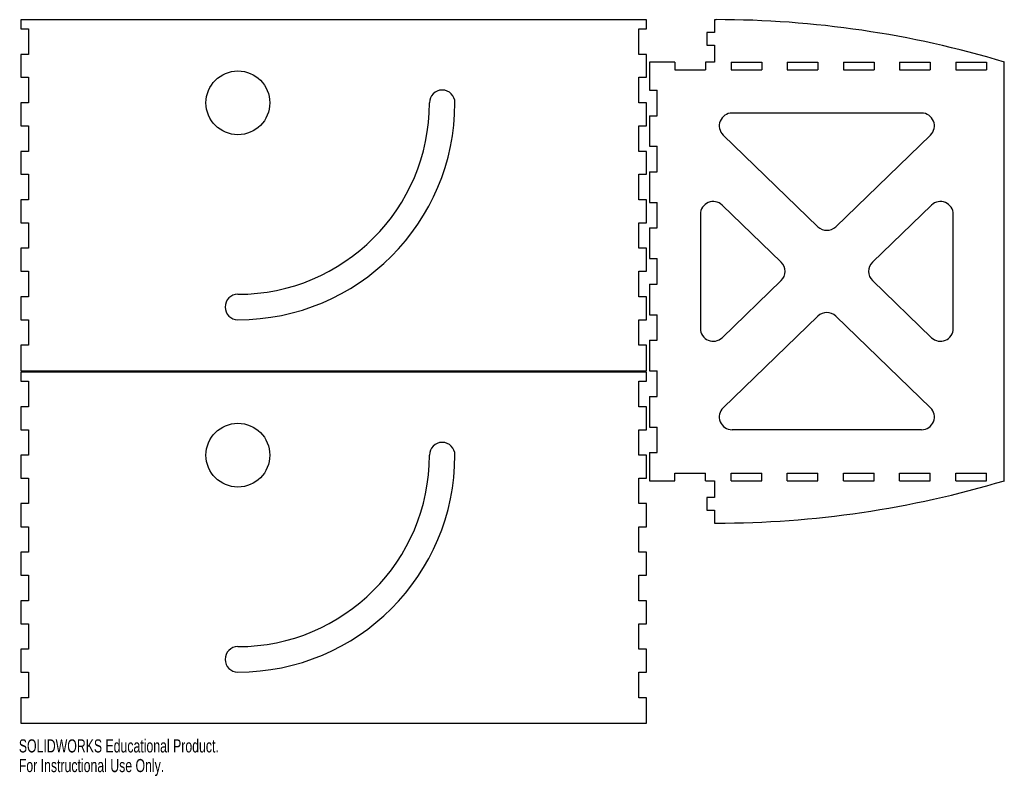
# Model space of a CAD drawing. Header units: inches. Extents: x 0 to 15.2, y 0 to 11.7.
import ezdxf

# ---------------------------------------------------------------- set-up
doc = ezdxf.new("R2010")
doc.units = ezdxf.units.IN
doc.header["$MEASUREMENT"] = 0
doc.styles.add('SLDTEXTSTYLE0', font='TXT', dxfattribs={"width": 0.7})

msp = doc.modelspace()

# ---------------------------------------------------------------- linework, layer by layer
at = {"color": 7, "linetype": 'Continuous', "lineweight": 25}
for p, q in [((9.677, 11.661), (0.032, 11.661)), ((0.032, 11.661), (0.032, 11.523)), ((9.677, 11.523), (9.677, 11.661)), ((10.727, 11.663), (10.727, 11.467)), ((10.752, 11.663), (10.727, 11.663)), ((0.032, 11.523), (0.15, 11.523)), ((0.15, 11.523), (0.15, 11.129)), ((9.559, 11.523), (9.677, 11.523)), ((9.559, 11.129), (9.559, 11.523)), ((10.609, 11.467), (10.609, 11.27)), ((10.727, 11.467), (10.609, 11.467)), ((10.609, 11.27), (10.727, 11.27)), ((10.727, 11.27), (10.727, 11.01)), ((0.032, 11.129), (0.032, 10.775)), ((0.15, 11.129), (0.032, 11.129)), ((9.677, 11.129), (9.559, 11.129)), ((9.677, 10.775), (9.677, 11.129)), ((9.723, 11.01), (9.723, 10.577)), ((10.117, 11.01), (9.723, 11.01)), ((10.117, 11.01), (10.117, 10.892)), ((10.589, 11.01), (10.589, 10.892)), ((10.727, 11.01), (10.589, 11.01)), ((10.983, 11.01), (11.455, 11.01)), ((10.983, 11.01), (10.983, 10.892)), ((11.455, 11.01), (11.455, 10.892)), ((11.849, 11.01), (12.321, 11.01)), ((11.849, 11.01), (11.849, 10.892)), ((12.321, 11.01), (12.321, 10.892)), ((12.715, 11.01), (13.188, 11.01)), ((12.715, 11.01), (12.715, 10.892)), ((13.188, 11.01), (13.188, 10.892)), ((13.581, 11.01), (14.054, 11.01)), ((13.581, 11.01), (13.581, 10.892)), ((14.054, 11.01), (14.054, 10.892)), ((14.447, 11.01), (14.92, 11.01)), ((14.447, 11.01), (14.447, 10.892)), ((14.92, 11.01), (14.92, 10.892)), ((15.195, 4.553), (15.195, 11.01)), ((10.117, 10.892), (10.589, 10.892)), ((10.983, 10.892), (11.455, 10.892)), ((11.849, 10.892), (12.321, 10.892)), ((12.715, 10.892), (13.188, 10.892)), ((13.581, 10.892), (14.054, 10.892)), ((14.447, 10.892), (14.92, 10.892)), ((0.032, 10.775), (0.15, 10.775)), ((0.15, 10.775), (0.15, 10.381)), ((9.559, 10.775), (9.677, 10.775)), ((9.559, 10.381), (9.559, 10.775)), ((9.723, 10.577), (9.841, 10.577)), ((9.841, 10.183), (9.841, 10.577)), ((0.032, 10.381), (0.032, 10.027)), ((0.15, 10.381), (0.032, 10.381)), ((9.677, 10.381), (9.559, 10.381)), ((9.677, 10.027), (9.677, 10.381)), ((9.723, 10.183), (9.723, 9.711)), ((9.723, 10.183), (9.841, 10.183)), ((13.921, 10.222), (10.997, 10.222)), ((0.032, 10.027), (0.15, 10.027)), ((0.15, 10.027), (0.15, 9.633)), ((9.559, 10.027), (9.677, 10.027)), ((9.559, 9.633), (9.559, 10.027)), ((10.86, 9.884), (12.322, 8.471)), ((12.596, 8.471), (14.058, 9.884)), ((0.032, 9.633), (0.032, 9.279)), ((0.15, 9.633), (0.032, 9.633)), ((9.677, 9.633), (9.559, 9.633)), ((9.677, 9.279), (9.677, 9.633)), ((9.723, 9.711), (9.841, 9.711)), ((9.841, 9.317), (9.841, 9.711)), ((0.032, 9.279), (0.15, 9.279)), ((0.15, 9.279), (0.15, 8.885)), ((9.559, 9.279), (9.677, 9.279)), ((9.559, 8.885), (9.559, 9.279)), ((9.723, 9.317), (9.723, 8.845)), ((9.723, 9.317), (9.841, 9.317)), ((0.032, 8.885), (0.032, 8.531)), ((0.15, 8.885), (0.032, 8.885)), ((9.677, 8.885), (9.559, 8.885)), ((9.677, 8.531), (9.677, 8.885)), ((9.723, 8.845), (9.841, 8.845)), ((9.841, 8.451), (9.841, 8.845)), ((10.51, 8.663), (10.51, 6.9)), ((11.756, 7.923), (10.844, 8.805)), ((14.074, 8.805), (13.163, 7.923)), ((14.408, 6.9), (14.408, 8.663)), ((0.032, 8.531), (0.15, 8.531)), ((0.15, 8.531), (0.15, 8.137)), ((9.559, 8.531), (9.677, 8.531)), ((9.559, 8.137), (9.559, 8.531)), ((9.723, 8.451), (9.723, 7.978)), ((9.723, 8.451), (9.841, 8.451)), ((0.032, 8.137), (0.032, 7.783)), ((0.15, 8.137), (0.032, 8.137)), ((9.677, 8.137), (9.559, 8.137)), ((9.677, 7.783), (9.677, 8.137)), ((9.723, 7.978), (9.841, 7.978)), ((9.841, 7.585), (9.841, 7.978)), ((0.032, 7.783), (0.15, 7.783)), ((0.15, 7.783), (0.15, 7.389)), ((9.559, 7.783), (9.677, 7.783)), ((9.559, 7.389), (9.559, 7.783)), ((10.844, 6.758), (11.756, 7.64)), ((13.163, 7.64), (14.074, 6.758)), ((9.723, 7.585), (9.723, 7.112)), ((9.723, 7.585), (9.841, 7.585)), ((0.032, 7.389), (0.032, 7.035)), ((0.15, 7.389), (0.032, 7.389)), ((9.677, 7.389), (9.559, 7.389)), ((9.677, 7.035), (9.677, 7.389)), ((0.032, 7.035), (0.15, 7.035)), ((0.15, 7.035), (0.15, 6.641)), ((9.559, 7.035), (9.677, 7.035)), ((9.559, 6.641), (9.559, 7.035)), ((9.723, 7.112), (9.841, 7.112)), ((9.841, 6.719), (9.841, 7.112)), ((12.322, 7.092), (10.86, 5.679)), ((14.058, 5.679), (12.596, 7.092)), ((9.723, 6.719), (9.723, 6.246)), ((9.723, 6.719), (9.841, 6.719)), ((0.032, 6.641), (0.032, 6.247)), ((0.15, 6.641), (0.032, 6.641)), ((9.677, 6.641), (9.559, 6.641)), ((9.677, 6.247), (9.677, 6.641)), ((0.032, 6.247), (9.677, 6.247)), ((9.677, 6.226), (0.032, 6.226)), ((0.032, 6.226), (0.032, 6.088)), ((9.677, 6.088), (9.677, 6.226)), ((9.723, 6.246), (9.841, 6.246)), ((9.841, 5.852), (9.841, 6.246)), ((0.032, 6.088), (0.15, 6.088)), ((0.15, 6.088), (0.15, 5.695)), ((9.559, 6.088), (9.677, 6.088)), ((9.559, 5.695), (9.559, 6.088)), ((9.723, 5.852), (9.723, 5.38)), ((9.723, 5.852), (9.841, 5.852)), ((0.032, 5.695), (0.032, 5.34)), ((0.15, 5.695), (0.032, 5.695)), ((9.677, 5.695), (9.559, 5.695)), ((9.677, 5.34), (9.677, 5.695)), ((0.032, 5.34), (0.15, 5.34)), ((0.15, 5.34), (0.15, 4.947)), ((9.559, 5.34), (9.677, 5.34)), ((9.559, 4.947), (9.559, 5.34)), ((9.723, 5.38), (9.841, 5.38)), ((9.841, 4.986), (9.841, 5.38)), ((10.997, 5.341), (13.921, 5.341)), ((0.032, 4.947), (0.032, 4.592)), ((0.15, 4.947), (0.032, 4.947)), ((9.677, 4.947), (9.559, 4.947)), ((9.677, 4.592), (9.677, 4.947)), ((9.723, 4.986), (9.723, 4.553)), ((9.723, 4.986), (9.841, 4.986)), ((0.032, 4.592), (0.15, 4.592)), ((0.15, 4.592), (0.15, 4.199)), ((9.559, 4.592), (9.677, 4.592)), ((9.559, 4.199), (9.559, 4.592)), ((10.117, 4.671), (10.589, 4.671)), ((10.117, 4.553), (10.117, 4.671)), ((10.589, 4.553), (10.589, 4.671)), ((10.983, 4.671), (11.455, 4.671)), ((10.983, 4.553), (10.983, 4.671)), ((11.455, 4.553), (11.455, 4.671)), ((11.849, 4.671), (12.321, 4.671)), ((11.849, 4.553), (11.849, 4.671)), ((12.321, 4.553), (12.321, 4.671)), ((12.715, 4.671), (13.188, 4.671)), ((12.715, 4.553), (12.715, 4.671)), ((13.188, 4.553), (13.188, 4.671)), ((13.581, 4.671), (14.054, 4.671)), ((13.581, 4.553), (13.581, 4.671)), ((14.054, 4.553), (14.054, 4.671)), ((14.447, 4.671), (14.92, 4.671)), ((14.447, 4.553), (14.447, 4.671)), ((14.92, 4.553), (14.92, 4.671)), ((9.723, 4.553), (10.117, 4.553)), ((10.589, 4.553), (10.727, 4.553)), ((10.727, 4.553), (10.727, 4.293)), ((10.983, 4.553), (11.455, 4.553)), ((11.849, 4.553), (12.321, 4.553)), ((12.715, 4.553), (13.188, 4.553)), ((13.581, 4.553), (14.054, 4.553)), ((14.447, 4.553), (14.92, 4.553)), ((10.609, 4.293), (10.609, 4.097)), ((10.727, 4.293), (10.609, 4.293)), ((0.032, 4.199), (0.032, 3.844)), ((0.15, 4.199), (0.032, 4.199)), ((9.677, 4.199), (9.559, 4.199)), ((9.677, 3.844), (9.677, 4.199)), ((10.609, 4.097), (10.727, 4.097)), ((10.727, 4.097), (10.727, 3.9)), ((0.032, 3.844), (0.15, 3.844)), ((0.15, 3.844), (0.15, 3.45)), ((9.559, 3.844), (9.677, 3.844)), ((9.559, 3.45), (9.559, 3.844)), ((10.727, 3.9), (10.752, 3.9)), ((0.032, 3.45), (0.032, 3.096)), ((0.15, 3.45), (0.032, 3.45)), ((9.677, 3.45), (9.559, 3.45)), ((9.677, 3.096), (9.677, 3.45)), ((0.032, 3.096), (0.15, 3.096)), ((0.15, 3.096), (0.15, 2.702)), ((9.559, 3.096), (9.677, 3.096)), ((9.559, 2.702), (9.559, 3.096)), ((0.032, 2.702), (0.032, 2.348)), ((0.15, 2.702), (0.032, 2.702)), ((9.677, 2.702), (9.559, 2.702)), ((9.677, 2.348), (9.677, 2.702)), ((0.032, 2.348), (0.15, 2.348)), ((0.15, 2.348), (0.15, 1.954)), ((9.559, 2.348), (9.677, 2.348)), ((9.559, 1.954), (9.559, 2.348)), ((0.032, 1.954), (0.032, 1.6)), ((0.15, 1.954), (0.032, 1.954)), ((9.677, 1.954), (9.559, 1.954)), ((9.677, 1.6), (9.677, 1.954)), ((0.032, 1.6), (0.15, 1.6)), ((0.15, 1.6), (0.15, 1.206)), ((9.559, 1.6), (9.677, 1.6)), ((9.559, 1.206), (9.559, 1.6)), ((0.032, 1.206), (0.032, 0.813)), ((0.15, 1.206), (0.032, 1.206)), ((9.677, 1.206), (9.559, 1.206)), ((9.677, 0.813), (9.677, 1.206)), ((0.032, 0.813), (9.677, 0.813))]:
    msp.add_line(p, q, dxfattribs=at)
for centre in [(3.378, 10.381), (3.378, 4.947)]:
    msp.add_circle(centre, 0.492, dxfattribs=at)
for centre, radius, start, end in [((10.752, -3.772), 15.436, 73.2678, 90), ((6.528, 10.381), 0.197, 0, 180), ((3.378, 10.381), 3.346, 270, 0), ((3.378, 10.381), 2.953, 270, 0), ((10.997, 10.026), 0.197, 90, 225.9675), ((13.921, 10.026), 0.197, 314.0325, 90), ((10.707, 8.663), 0.197, 45.9675, 180), ((14.211, 8.663), 0.197, 0, 134.0325), ((12.459, 8.612), 0.197, 225.9675, 314.0325), ((11.619, 7.782), 0.197, 314.0325, 45.9675), ((13.299, 7.782), 0.197, 134.0325, 225.9675), ((3.378, 7.232), 0.197, 90, 270), ((12.459, 6.951), 0.197, 45.9675, 134.0325), ((10.707, 6.9), 0.197, 180, 314.0325), ((14.211, 6.9), 0.197, 225.9675, 0), ((10.997, 5.537), 0.197, 134.0325, 270), ((13.921, 5.537), 0.197, 270, 45.9675), ((6.528, 4.947), 0.197, 0, 180), ((3.378, 4.947), 3.346, 270, 0), ((3.378, 4.947), 2.953, 270, 0), ((10.752, 19.336), 15.436, 270, 286.7322), ((3.378, 1.797), 0.197, 90, 270)]:
    msp.add_arc(centre, radius, start, end, dxfattribs=at)

# ---------------------------------------------------------------- texts
at = {"color": 7, "linetype": 'Continuous', "char_height": 0.20229, "attachment_point": 1, "style": 'SLDTEXTSTYLE0'}
for s, insert in [('SOLIDWORKS Educational Product.', (0, 0.564)), ('For Instructional Use Only.', (0, 0.261))]:
    msp.add_mtext(s, dxfattribs=dict(at, insert=insert))

doc.saveas('drawing.dxf')
